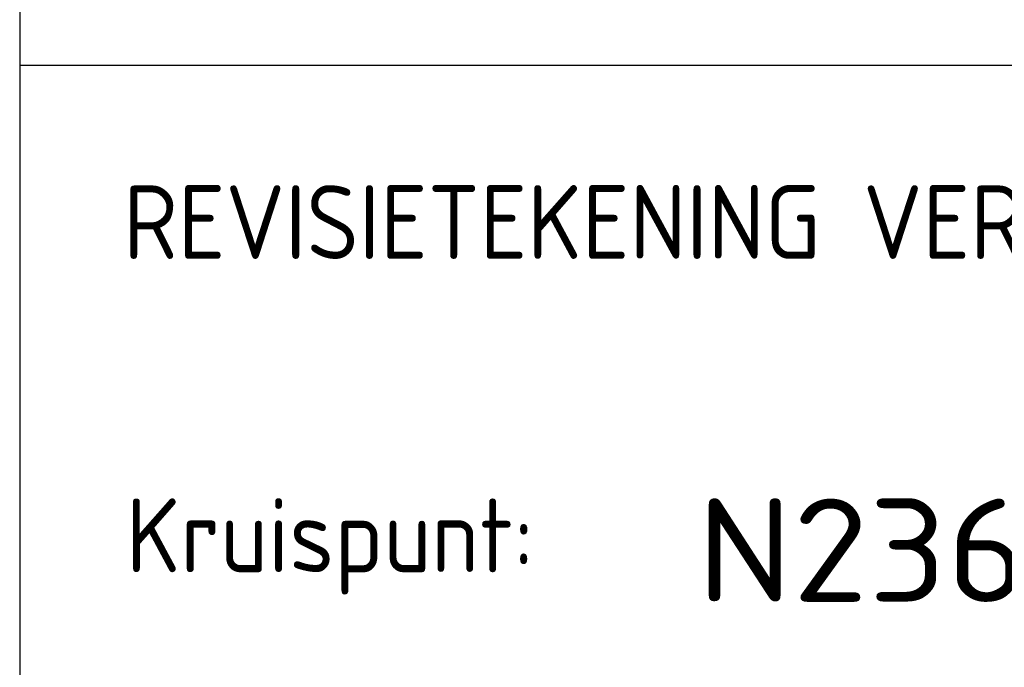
# Model space of a CAD drawing. Extents: x 272479 to 273074, y 965943 to 966363.
# Tile 16 of 29: x 272974 to 272991, y 965968 to 965979. Entities that reach past the tile are written whole.
import ezdxf

# ---------------------------------------------------------------- set-up
doc = ezdxf.new("R2010")
doc.units = 0
doc.header["$LTSCALE"] = 0.25
doc.header["$MEASUREMENT"] = 0
doc.layers.add('01-CALQUE', color=1, linetype='CONTINUOUS')
doc.layers.add('SIV-VRI-TEKST', color=1, linetype='CONTINUOUS')
doc.styles.add('ISO', font='isocp.shx')
doc.styles.add('T35', font='iso', dxfattribs={"height": 1.75})

# ---------------------------------------------------------------- blocks, each defined once
blk = doc.blocks.new('N-h-ond')
at = {"layer": 'SIV-VRI-TEKST', "color": 7}
for p, q in [((-94.5, 44.5), (-94.5, 0)), ((0, 30.5), (-94.5, 30.5))]:
    blk.add_line(p, q, dxfattribs=at)
at = {"layer": 'SIV-VRI-TEKST', "color": 2, "style": 'T35'}
for s, p in [('REVISIETEKENING VERKEERSREGELINSTALLATIE', (-92.744, 27.222)), ('Kruispunt:', (-92.699, 21.913))]:
    blk.add_text(s, height=1.25, dxfattribs=at).set_placement(p)
at = {"layer": 'SIV-VRI-TEKST', "color": 7, "style": 'ISO'}
for p in [(-43.815, 42.236), (-18.315, 42.236), (-43.815, 38.736), (-18.315, 38.736), (-43.815, 35.236), (-18.315, 35.236)]:
    blk.add_attdef('ONDERHOEK', p, '', height=1, dxfattribs=at)
at = {"layer": 'SIV-VRI-TEKST', "color": 6, "style": 'ISO', "width": 1.2}
blk.add_attdef('KRUISPUNTNAAM', (-83.015, 21.411), '', height=1.75, dxfattribs=at)
at = {"layer": 'SIV-VRI-TEKST', "color": 2, "style": 'ISO'}
for p in [(-83.076, 15.95), (-16.824, 15.95), (-42.229, 8.696)]:
    blk.add_attdef('ONDERHOEK', p, '', height=1.25, dxfattribs=at)
at = {"layer": 'SIV-VRI-TEKST', "color": 6, "style": 'ISO'}
blk.add_attdef('ONDERHOEK', (-20.471, 1.457), '', height=1.75, dxfattribs=at)

msp = doc.modelspace()

# ---------------------------------------------------------------- block references
at = {"layer": '01-CALQUE'}
ref = msp.add_blockref('N-h-ond', (273068.631, 965947.875), dxfattribs=at)
ref.add_attrib('KRUISPUNTNAAM', 'N236-Aansluiting industrieterrein Weesp', (272985.615, 965969.286), dxfattribs={"layer": 'SIV-VRI-TEKST', "color": 6, "height": 1.75, "style": 'ISO', "width": 1.2})

doc.saveas('drawing.dxf')
